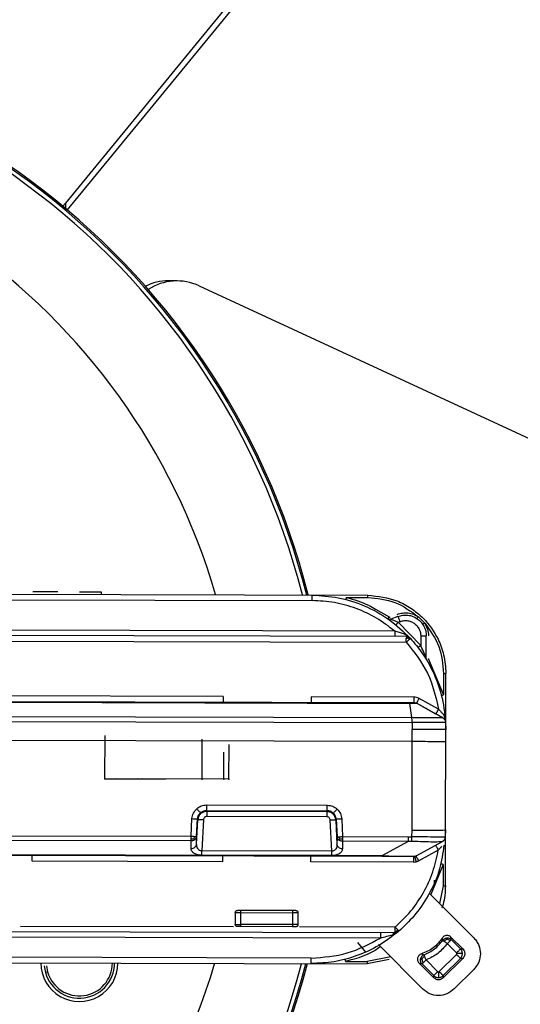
# Model space of a CAD drawing. Header units: millimetres. Extents: x -186 to 172, y -329 to -95.
# Tile 4 of 8: x -47 to -2, y -232 to -144. Entities that reach past the tile are written whole.
import ezdxf

# ---------------------------------------------------------------- set-up
doc = ezdxf.new("R2010")
doc.units = ezdxf.units.MM
doc.header["$PDSIZE"] = -1

msp = doc.modelspace()

# ---------------------------------------------------------------- linework, layer by layer
at = {"color": 7, "linetype": 'Continuous', "lineweight": 25}
for p, q in [((-15.606, -127.357), (-42.71, -160.386)), ((-15.608, -128.135), (-42.558, -160.976)), ((-42.943, -160.654), (-42.71, -160.386)), ((-42.71, -160.386), (-42.711, -160.848)), ((-32.697, -167.344), (-33.474, -167.342)), ((-30.731, -167.789), (1.936, -182.897)), ((-85.321, -195.327), (-15.615, -195.499)), ((-43.384, -195.19), (-45.631, -195.184)), ((-39.485, -195.45), (-39.484, -195.2)), ((-17.544, -195.69), (-15.616, -195.695)), ((-85.322, -195.822), (-20.617, -195.982)), ((-14.936, -196.754), (-13.724, -197.443)), ((-12.926, -197.394), (-13.56, -197.637)), ((-11.098, -197.428), (-10.531, -197.999)), ((-12.909, -197.923), (-12.747, -197.861)), ((-10.888, -199.997), (-12.909, -197.923)), ((-12.174, -199.207), (-97.159, -198.997)), ((-13.209, -198.709), (-95.627, -198.506)), ((-10.886, -199.143), (-10.888, -199.997)), ((-10.391, -201.168), (-10.386, -199.144)), ((-97.16, -199.493), (-12.175, -199.703)), ((-10.177, -201.224), (-8.837, -204.42)), ((-8.833, -202.512), (-8.837, -204.42)), ((-8.68, -221.516), (-8.633, -202.516)), ((-28.578, -204.571), (-92.811, -204.412)), ((-97.154, -204.897), (-11.908, -205.108)), ((-11.509, -204.613), (-20.698, -204.59)), ((-11.89, -205.179), (-11.709, -206.462)), ((-8.918, -206.469), (-11.269, -205.171)), ((-9.525, -206.134), (-11.269, -205.171)), ((-11.269, -205.171), (-11.269, -205.171)), ((-9.284, -205.7), (-11.028, -204.737)), ((-85.348, -206.281), (-11.709, -206.462)), ((-85.349, -206.71), (-11.665, -206.892)), ((-11.665, -206.892), (-11.645, -207.508)), ((-8.918, -206.469), (-8.918, -206.469)), ((-8.66, -206.881), (-8.645, -207.516)), ((-11.667, -216.535), (-11.645, -207.508)), ((-11.647, -208.608), (-85.353, -208.426)), ((-30.074, -214.768), (-19.253, -214.795)), ((-30.044, -214.855), (-30.074, -214.768)), ((-30.072, -214.274), (-19.252, -214.301)), ((-19.284, -214.882), (-30.044, -214.855)), ((-19.284, -214.882), (-19.253, -214.795)), ((-31.456, -217.079), (-31.37, -215.505)), ((-30.957, -217.102), (-30.872, -215.528)), ((-30.955, -217.776), (-30.843, -215.612)), ((-30.843, -215.612), (-30.872, -215.528)), ((-30.344, -215.596), (-30.489, -218.402)), ((-19.285, -215.336), (-30.045, -215.31)), ((-18.855, -218.431), (-18.987, -215.624)), ((-18.459, -215.559), (-18.488, -215.642)), ((-18.488, -215.642), (-18.387, -217.807)), ((-18.459, -215.559), (-18.381, -217.133)), ((-17.96, -215.538), (-17.882, -217.112)), ((-11.688, -217.121), (-11.667, -216.535)), ((-8.667, -216.516), (-8.686, -217.149)), ((-31.457, -217.504), (-85.375, -217.37)), ((-85.374, -216.946), (-31.456, -217.079)), ((-31.455, -218.178), (-31.457, -217.504)), ((-30.955, -217.776), (-30.957, -217.102)), ((-18.381, -217.133), (-18.387, -217.807)), ((-17.883, -217.537), (-17.889, -218.212)), ((-12.024, -217.552), (-17.883, -217.537)), ((-17.882, -217.112), (-12.023, -217.127)), ((-12.024, -217.552), (-14.37, -218.831)), ((-11.673, -217.553), (-12.024, -217.552)), ((-12.023, -217.127), (-11.688, -217.121)), ((-11.303, -218.848), (-8.945, -217.562)), ((-8.945, -217.562), (-8.951, -217.563)), ((-8.686, -217.149), (-8.686, -217.15)), ((-14.37, -218.831), (-85.378, -218.656)), ((-18.855, -218.431), (-30.489, -218.402)), ((-9.315, -218.328), (-11.064, -219.282)), ((-14.37, -218.902), (-97.188, -218.697)), ((-28.615, -219.362), (-45.675, -219.32)), ((-18.856, -218.817), (-30.49, -218.788)), ((-11.545, -219.404), (-20.735, -219.382)), ((-11.545, -219.404), (-11.298, -219.374)), ((-11.298, -219.374), (-11.064, -219.282)), ((-8.875, -219.61), (-9.988, -222.305)), ((-8.875, -219.61), (-8.88, -221.519)), ((-9.678, -221.022), (-9.68, -221.531)), ((-10.124, -222.168), (-6.128, -226.184)), ((-8.88, -221.519), (-9.198, -223.099)), ((-27.499, -223.919), (-27.502, -224.974)), ((-27.002, -224.975), (-26.999, -223.921)), ((-22.373, -223.732), (-26.999, -223.721)), ((-26.999, -223.921), (-22.373, -223.932)), ((-22.373, -223.932), (-22.376, -224.986)), ((-21.876, -224.988), (-21.873, -223.933)), ((-95.848, -225.501), (-13.169, -225.705)), ((-46.729, -225.126), (-27.649, -225.173)), ((-22.376, -224.986), (-27.002, -224.975)), ((-22.376, -225.186), (-27.002, -225.175)), ((-13.168, -225.209), (-21.729, -225.188)), ((-13.169, -225.56), (-13.022, -225.604)), ((-12.995, -225.674), (-13.169, -225.705)), ((-13.022, -225.604), (-12.938, -225.475)), ((-12.842, -225.584), (-12.995, -225.674)), ((-14.5, -226.197), (-93.939, -226.001)), ((-15.792, -227.451), (-16.508, -226.594)), ((-8.919, -226.402), (-8.953, -226.195)), ((-7.12, -227.171), (-8.177, -226.11)), ((-8.154, -226.336), (-8.177, -226.11)), ((-8.154, -226.336), (-7.324, -227.171)), ((-10.718, -230.751), (-14.678, -226.771)), ((-7.678, -227.523), (-8.509, -226.688)), ((-7.324, -227.171), (-7.12, -227.171)), ((-85.402, -228.326), (-15.697, -228.498)), ((-20.696, -227.99), (-85.401, -227.831)), ((-17.625, -228.297), (-15.696, -228.302)), ((-13.706, -228.119), (-15.697, -228.498)), ((-13.57, -227.884), (-15.696, -228.302)), ((-10.823, -227.622), (-10.586, -227.693)), ((-10.412, -228.162), (-9.371, -229.208)), ((-9.229, -229.208), (-7.678, -227.665)), ((-7.326, -228.019), (-8.877, -229.562)), ((-8.877, -229.766), (-7.122, -228.02)), ((-7.122, -228.02), (-7.326, -228.019)), ((-44.296, -229.225), (-44.489, -229.278)), ((-44.394, -228.672), (-44.296, -229.225)), ((-11.03, -228.452), (-9.725, -229.764)), ((-11.03, -228.452), (-10.766, -228.514)), ((-9.725, -229.56), (-10.766, -228.514)), ((-6.135, -229.012), (-7.89, -230.758)), ((-9.725, -229.764), (-9.725, -229.56)), ((-8.877, -229.562), (-8.877, -229.766))]:
    msp.add_line(p, q, dxfattribs=at)
at = {"color": 7, "linetype": 'Continuous'}
for p, q in [((-39.171, -211.94), (-39.161, -208.073)), ((-30.463, -211.962), (-30.454, -208.389)), ((-28.063, -211.968), (-28.055, -208.871)), ((-28.513, -211.967), (-28.507, -209.547)), ((-39.171, -211.94), (-33.701, -211.954)), ((-30.463, -211.962), (-38.198, -211.943)), ((-28.513, -211.967), (-36.248, -211.948)), ((-28.063, -211.968), (-35.798, -211.949))]:
    msp.add_line(p, q, dxfattribs=at)
at = {"color": 7, "linetype": 'Continuous', "lineweight": 25, "flags": 128}
msp.add_lwpolyline([(-85.345, -204.998), (-48.623, -205.088), (-11.89, -205.179)], dxfattribs=at)
at = {"color": 7, "linetype": 'Continuous', "lineweight": 25}
for centre, radius, start, end in [((-85.413, -211.826), 66.5, 14.25186, 171.16451), ((-85.413, -211.826), 66.367, 14.25662, 171.19244), ((-85.413, -211.826), 65.997, 14.36356, 171.14349), ((-85.413, -211.826), 58.5, 16.2625, 170.01611), ((-33.454, -172.1), 4.758, 90.24462, 116.1231), ((-32.715, -172.06), 4.709, 65.08466, 123.1987), ((-85.413, -211.826), 66.5, 188.50731, 345.49099), ((-85.413, -211.826), 66.367, 188.52475, 345.43605), ((-85.413, -211.826), 65.997, 188.5737, 345.36727), ((-85.413, -211.826), 58.5, 189.70109, 343.42552), ((-41.454, -228.435), 3.45, 179.8586, 359.8586), ((-41.454, -228.435), 3.15, 184.34244, 359.8586), ((-41.454, -228.435), 2.95, 195.52929, 0.09044)]:
    msp.add_arc(centre, radius, start, end, dxfattribs=at)
for points, knots in [([(-41.456, -195.195), (-41.375, -195.195), (-41.2, -195.195), (-40.78, -195.196), (-40.357, -195.197), (-40.007, -195.198), (-39.771, -195.199), (-39.592, -195.199), (-39.492, -195.2), (-39.492, -195.2), (-39.492, -195.2)], [0, 0, 0, 0, 0.142355, 0.307134, 0.512406, 0.620572, 0.721269, 0.82196, 0.920534, 1, 1, 1, 1]), ([(-20.615, -195.486), (-19.828, -195.533), (-18.227, -195.628), (-15.891, -196.387), (-13.66, -197.587), (-12.431, -198.769), (-11.807, -199.369)], [0, 0, 0, 0, 0.238613, 0.484819, 0.738615, 1, 1, 1, 1]), ([(-17.544, -195.69), (-17.551, -195.714), (-17.56, -195.751), (-17.572, -195.796), (-17.58, -195.826), (-17.587, -195.85), (-17.593, -195.874), (-17.594, -195.878), (-17.595, -195.88)], [0, 0, 0, 0, 0.239689, 0.36851, 0.5, 0.631491, 0.760311, 1, 1, 1, 1]), ([(-17.544, -195.69), (-16.862, -195.886), (-15.95, -196.148), (-15.14, -196.632), (-14.936, -196.754)], [0, 0, 0, 0, 0.748097, 1, 1, 1, 1]), ([(-15.616, -195.695), (-14.783, -195.776), (-13.118, -195.938), (-11.771, -196.931), (-11.098, -197.428)], [0, 0, 0, 0, 0.500077, 1, 1, 1, 1]), ([(-15.615, -195.499), (-14.723, -195.597), (-13.364, -195.746), (-11.74, -196.628), (-10.409, -197.708), (-9.39, -199.156), (-8.743, -200.884), (-8.671, -201.948), (-8.633, -202.516)], [0, 0, 0, 0, 0.242518, 0.369466, 0.499837, 0.709699, 0.844899, 1, 1, 1, 1]), ([(-13.209, -198.709), (-13.743, -198.301), (-14.812, -197.483), (-16.654, -196.642), (-18.602, -196.088), (-19.945, -196.017), (-20.617, -195.982)], [0, 0, 0, 0, 0.250029, 0.50008, 0.75002, 1, 1, 1, 1]), ([(-13.724, -197.443), (-13.738, -197.463), (-13.76, -197.495), (-13.786, -197.532), (-13.804, -197.558), (-13.819, -197.579), (-13.833, -197.599), (-13.836, -197.602), (-13.837, -197.604)], [0, 0, 0, 0, 0.239656, 0.368487, 0.499998, 0.631509, 0.760343, 1, 1, 1, 1]), ([(-13.724, -197.443), (-13.717, -197.447), (-13.703, -197.455), (-13.679, -197.46), (-13.655, -197.461), (-13.639, -197.456), (-13.631, -197.454)], [0, 0, 0, 0, 0.246181, 0.499918, 0.751055, 1, 1, 1, 1]), ([(-12.997, -197.211), (-12.837, -197.162), (-12.519, -197.065), (-12.019, -197.07), (-11.53, -197.178), (-11.243, -197.344), (-11.098, -197.428)], [0, 0, 0, 0, 0.252452, 0.49999, 0.748484, 1, 1, 1, 1]), ([(-11.21, -197.59), (-11.208, -197.588), (-11.206, -197.585), (-11.192, -197.565), (-11.177, -197.544), (-11.159, -197.518), (-11.133, -197.48), (-11.112, -197.448), (-11.098, -197.428)], [0, 0, 0, 0, 0.2396672, 0.3684987, 0.5000058, 0.6315114, 0.7603391, 1, 1, 1, 1]), ([(-13.56, -197.637), (-13.556, -197.638), (-13.55, -197.641), (-13.499, -197.661), (-13.427, -197.69), (-13.321, -197.734), (-13.147, -197.808), (-13, -197.88), (-12.909, -197.923)], [0, 0, 0, 0, 0.114405, 0.23775, 0.3529, 0.486093, 0.686044, 1, 1, 1, 1]), ([(-12.909, -197.923), (-12.933, -197.953), (-12.97, -197.998), (-13.014, -198.052), (-13.044, -198.089), (-13.068, -198.119), (-13.092, -198.148), (-13.096, -198.153), (-13.098, -198.156)], [0, 0, 0, 0, 0.2394568, 0.3683607, 0.5, 0.6316393, 0.7605432, 1, 1, 1, 1]), ([(-12.747, -197.861), (-12.647, -197.83), (-12.449, -197.768), (-12.12, -197.764), (-11.786, -197.835), (-11.471, -198), (-11.204, -198.236), (-11.019, -198.523), (-10.905, -198.832), (-10.892, -199.039), (-10.886, -199.143)], [0, 0, 0, 0, 0.1171828, 0.2344636, 0.3671285, 0.4999971, 0.6326623, 0.7655312, 0.8827167, 1, 1, 1, 1]), ([(-10.531, -197.999), (-10.552, -198.013), (-10.584, -198.034), (-10.623, -198.059), (-10.65, -198.076), (-10.671, -198.09), (-10.692, -198.103), (-10.696, -198.105), (-10.698, -198.106)], [0, 0, 0, 0, 0.239591, 0.368447, 0.500001, 0.631555, 0.76041, 1, 1, 1, 1]), ([(-10.531, -197.999), (-10.431, -198.178), (-10.231, -198.535), (-10.201, -198.944), (-10.186, -199.148)], [0, 0, 0, 0, 0.4999948, 1, 1, 1, 1]), ([(-10.531, -197.999), (-10.042, -198.673), (-9.062, -200.022), (-8.909, -201.682), (-8.833, -202.512)], [0, 0, 0, 0, 0.499922, 1, 1, 1, 1]), ([(-12.415, -198.961), (-12.541, -198.92), (-12.799, -198.838), (-13.071, -198.753), (-13.209, -198.709)], [0, 0, 0, 0, 0.489908, 1, 1, 1, 1]), ([(-11.807, -199.369), (-11.894, -199.282), (-12.069, -199.109), (-12.299, -199.01), (-12.415, -198.961)], [0, 0, 0, 0, 0.49927, 1, 1, 1, 1]), ([(-11.974, -199.25), (-11.975, -199.252), (-11.979, -199.258), (-11.997, -199.298), (-12.006, -199.318)], [0, 0, 0, 0, 0.499442, 1, 1, 1, 1]), ([(-12.175, -199.352), (-12.145, -199.343), (-12.086, -199.325), (-12.033, -199.32), (-12.006, -199.318)], [0, 0, 0, 0, 0.501435, 1, 1, 1, 1]), ([(-11.916, -199.465), (-11.935, -199.483), (-11.972, -199.517), (-12.039, -199.577), (-12.107, -199.64), (-12.153, -199.682), (-12.175, -199.703)], [0, 0, 0, 0, 0.262612, 0.519814, 0.766834, 1, 1, 1, 1]), ([(-12.175, -199.703), (-11.471, -200.596), (-10.064, -202.381), (-9.544, -204.594), (-9.284, -205.7)], [0, 0, 0, 0, 0.500356, 1, 1, 1, 1]), ([(-12.006, -199.318), (-11.99, -199.338), (-11.956, -199.38), (-11.93, -199.437), (-11.916, -199.465)], [0, 0, 0, 0, 0.484966, 1, 1, 1, 1]), ([(-11.916, -199.465), (-11.899, -199.45), (-11.866, -199.42), (-11.832, -199.39), (-11.811, -199.372), (-11.808, -199.37), (-11.807, -199.369)], [0, 0, 0, 0, 0.262617, 0.51982, 0.766839, 1, 1, 1, 1]), ([(-11.807, -199.369), (-11.452, -199.788), (-10.679, -200.7), (-9.723, -202.39), (-8.926, -204.478), (-8.752, -206.049), (-8.66, -206.881)], [0, 0, 0, 0, 0.198388, 0.431207, 0.698423, 1, 1, 1, 1]), ([(-10.888, -199.997), (-10.918, -200.02), (-10.964, -200.055), (-11.02, -200.097), (-11.058, -200.127), (-11.088, -200.15), (-11.118, -200.173), (-11.123, -200.177), (-11.126, -200.179)], [0, 0, 0, 0, 0.239457, 0.368361, 0.5, 0.631639, 0.760543, 1, 1, 1, 1]), ([(-10.391, -201.168), (-10.392, -201.166), (-10.394, -201.161), (-10.415, -201.104), (-10.476, -200.945), (-10.617, -200.592), (-10.763, -200.262), (-10.869, -200.037), (-10.884, -200.006), (-10.888, -199.997), (-10.888, -199.997)], [0, 0, 0, 0, 0.045333, 0.09675, 0.230161, 0.482476, 0.929981, 0.979978, 0.997805, 1, 1, 1, 1]), ([(-10.191, -201.172), (-10.191, -201.181), (-10.189, -201.2), (-10.181, -201.216), (-10.177, -201.224)], [0, 0, 0, 0, 0.500004, 1, 1, 1, 1]), ([(-9.031, -204.467), (-9.028, -204.467), (-9.024, -204.467), (-9, -204.461), (-8.975, -204.455), (-8.944, -204.448), (-8.899, -204.436), (-8.862, -204.427), (-8.837, -204.42)], [0, 0, 0, 0, 0.239518, 0.3684, 0.5, 0.6316, 0.760482, 1, 1, 1, 1]), ([(-11.908, -205.108), (-11.906, -205.111), (-11.901, -205.117), (-11.894, -205.158), (-11.89, -205.179)], [0, 0, 0, 0, 0.49991, 1, 1, 1, 1]), ([(-11.908, -205.108), (-11.857, -205.108), (-11.756, -205.108), (-11.647, -205.108), (-11.578, -205.109), (-11.54, -205.109), (-11.514, -205.109), (-11.511, -205.109), (-11.51, -205.109)], [0, 0, 0, 0, 0.262401, 0.51431, 0.636976, 0.759486, 0.879885, 1, 1, 1, 1]), ([(-11.89, -205.179), (-11.815, -205.178), (-11.662, -205.175), (-11.458, -205.173), (-11.334, -205.172), (-11.278, -205.171), (-11.272, -205.171), (-11.269, -205.171)], [0, 0, 0, 0, 0.239766, 0.485032, 0.738538, 0.868845, 1, 1, 1, 1]), ([(-11.51, -205.109), (-11.468, -205.111), (-11.384, -205.117), (-11.307, -205.153), (-11.269, -205.171)], [0, 0, 0, 0, 0.5, 1, 1, 1, 1]), ([(-11.028, -204.737), (-11.104, -204.701), (-11.256, -204.629), (-11.425, -204.618), (-11.509, -204.613)], [0, 0, 0, 0, 0.500113, 1, 1, 1, 1]), ([(-11.028, -204.737), (-11.058, -204.792), (-11.105, -204.876), (-11.161, -204.977), (-11.199, -205.047), (-11.23, -205.103), (-11.261, -205.157), (-11.266, -205.165), (-11.269, -205.171)], [0, 0, 0, 0, 0.2395623, 0.3684284, 0.5, 0.6315717, 0.7604377, 1, 1, 1, 1]), ([(-9.525, -206.134), (-9.522, -206.128), (-9.517, -206.119), (-9.486, -206.065), (-9.455, -206.009), (-9.417, -205.94), (-9.361, -205.839), (-9.314, -205.755), (-9.284, -205.7)], [0, 0, 0, 0, 0.23957, 0.368441, 0.500015, 0.631584, 0.760446, 1, 1, 1, 1]), ([(-8.918, -206.469), (-9.016, -206.415), (-9.209, -206.308), (-9.421, -206.191), (-9.525, -206.134)], [0, 0, 0, 0, 0.506246, 1, 1, 1, 1]), ([(-9.284, -205.7), (-9.227, -205.764), (-9.114, -205.89), (-9.006, -206.009), (-8.952, -206.068)], [0, 0, 0, 0, 0.506385, 1, 1, 1, 1]), ([(-8.952, -206.068), (-8.907, -206.128), (-8.817, -206.248), (-8.727, -206.459), (-8.706, -206.609), (-8.696, -206.688)], [0, 0, 0, 0, 0.3241145, 0.6477843, 1, 1, 1, 1]), ([(-11.709, -206.462), (-11.707, -206.487), (-11.705, -206.537), (-11.687, -206.642), (-11.669, -206.763), (-11.666, -206.849), (-11.665, -206.892)], [0, 0, 0, 0, 0.245391, 0.499958, 0.754562, 1, 1, 1, 1]), ([(-8.918, -206.469), (-8.96, -206.469), (-9.043, -206.469), (-9.68, -206.469), (-10.441, -206.469), (-11.144, -206.466), (-11.517, -206.464), (-11.709, -206.462)], [0, 0, 0, 0, 0.247663, 0.495355, 0.74313, 0.867654, 1, 1, 1, 1]), ([(-8.66, -206.881), (-8.706, -206.881), (-8.797, -206.882), (-9.498, -206.885), (-10.492, -206.89), (-11.276, -206.891), (-11.665, -206.892)], [0, 0, 0, 0, 0.250992, 0.501924, 0.752788, 1, 1, 1, 1]), ([(-8.918, -206.469), (-8.883, -206.491), (-8.812, -206.538), (-8.731, -206.639), (-8.676, -206.755), (-8.665, -206.84), (-8.66, -206.881)], [0, 0, 0, 0, 0.245923, 0.5, 0.754077, 1, 1, 1, 1]), ([(-31.37, -215.505), (-31.344, -215.337), (-31.292, -214.999), (-31.065, -214.744), (-30.951, -214.616)], [0, 0, 0, 0, 0.499473, 1, 1, 1, 1]), ([(-30.951, -214.616), (-30.821, -214.517), (-30.56, -214.321), (-30.235, -214.29), (-30.072, -214.274)], [0, 0, 0, 0, 0.4998194, 1, 1, 1, 1]), ([(-30.951, -214.616), (-30.911, -214.659), (-30.828, -214.75), (-30.718, -214.868), (-30.639, -214.954), (-30.622, -214.97), (-30.614, -214.978)], [0, 0, 0, 0, 0.241248, 0.5, 0.758752, 1, 1, 1, 1]), ([(-30.872, -215.528), (-30.865, -215.471), (-30.852, -215.361), (-30.778, -215.164), (-30.678, -215.051), (-30.614, -214.978)], [0, 0, 0, 0, 0.277804, 0.537328, 1, 1, 1, 1]), ([(-30.044, -214.855), (-30.144, -214.866), (-30.346, -214.888), (-30.6, -215.056), (-30.748, -215.256), (-30.823, -215.445), (-30.836, -215.555), (-30.843, -215.612)], [0, 0, 0, 0, 0.246817, 0.500484, 0.726699, 0.85757, 1, 1, 1, 1]), ([(-30.614, -214.978), (-30.534, -214.917), (-30.374, -214.796), (-30.173, -214.777), (-30.074, -214.768)], [0, 0, 0, 0, 0.502226, 1, 1, 1, 1]), ([(-18.488, -215.642), (-18.495, -215.585), (-18.507, -215.475), (-18.581, -215.286), (-18.729, -215.085), (-18.981, -214.916), (-19.184, -214.893), (-19.284, -214.882)], [0, 0, 0, 0, 0.142427, 0.273297, 0.499516, 0.753165, 1, 1, 1, 1]), ([(-18.713, -215.008), (-18.794, -214.946), (-18.953, -214.824), (-19.154, -214.805), (-19.253, -214.795)], [0, 0, 0, 0, 0.502527, 1, 1, 1, 1]), ([(-19.252, -214.301), (-19.089, -214.317), (-18.764, -214.35), (-18.505, -214.548), (-18.375, -214.647)], [0, 0, 0, 0, 0.500206, 1, 1, 1, 1]), ([(-18.713, -215.008), (-18.706, -215), (-18.689, -214.983), (-18.609, -214.898), (-18.499, -214.781), (-18.415, -214.69), (-18.375, -214.647)], [0, 0, 0, 0, 0.241248, 0.5, 0.758752, 1, 1, 1, 1]), ([(-18.459, -215.559), (-18.465, -215.502), (-18.478, -215.391), (-18.551, -215.194), (-18.65, -215.081), (-18.713, -215.008)], [0, 0, 0, 0, 0.278007, 0.537598, 1, 1, 1, 1]), ([(-18.375, -214.647), (-18.262, -214.775), (-18.036, -215.032), (-17.985, -215.369), (-17.96, -215.538)], [0, 0, 0, 0, 0.500526, 1, 1, 1, 1]), ([(-30.045, -215.31), (-30.083, -215.313), (-30.159, -215.321), (-30.256, -215.388), (-30.325, -215.482), (-30.338, -215.558), (-30.344, -215.596)], [0, 0, 0, 0, 0.247907, 0.4994045, 0.7493545, 1, 1, 1, 1]), ([(-18.987, -215.624), (-18.993, -215.586), (-19.004, -215.51), (-19.074, -215.416), (-19.17, -215.349), (-19.246, -215.341), (-19.285, -215.336)], [0, 0, 0, 0, 0.2497317, 0.5010561, 0.7486834, 1, 1, 1, 1]), ([(-31.457, -217.323), (-31.41, -217.323), (-31.319, -217.322), (-31.238, -217.302), (-31.198, -217.292)], [0, 0, 0, 0, 0.510837, 1, 1, 1, 1]), ([(-31.198, -217.292), (-31.18, -217.263), (-31.141, -217.201), (-31.12, -217.132), (-31.11, -217.096)], [0, 0, 0, 0, 0.4847408, 1, 1, 1, 1]), ([(-31.115, -217.387), (-31.125, -217.374), (-31.143, -217.349), (-31.18, -217.311), (-31.198, -217.292)], [0, 0, 0, 0, 0.514816, 1, 1, 1, 1]), ([(-30.489, -218.402), (-30.527, -218.4), (-30.607, -218.397), (-30.709, -218.347), (-30.794, -218.276), (-30.88, -218.159), (-30.946, -217.989), (-30.952, -217.848), (-30.955, -217.776)], [0, 0, 0, 0, 0.108966, 0.227181, 0.340126, 0.47277, 0.732796, 1, 1, 1, 1]), ([(-18.229, -217.128), (-18.218, -217.164), (-18.198, -217.233), (-18.159, -217.295), (-18.141, -217.325)], [0, 0, 0, 0, 0.515259, 1, 1, 1, 1]), ([(-18.141, -217.325), (-18.159, -217.343), (-18.196, -217.381), (-18.215, -217.406), (-18.225, -217.419)], [0, 0, 0, 0, 0.485184, 1, 1, 1, 1]), ([(-17.882, -217.356), (-17.929, -217.356), (-18.021, -217.354), (-18.101, -217.334), (-18.141, -217.325)], [0, 0, 0, 0, 0.510837, 1, 1, 1, 1]), ([(-8.686, -217.149), (-8.731, -217.151), (-8.822, -217.156), (-9.516, -217.173), (-10.505, -217.13), (-11.292, -217.124), (-11.688, -217.121)], [0, 0, 0, 0, 0.250786, 0.499519, 0.748509, 1, 1, 1, 1]), ([(-11.673, -217.553), (-11.674, -217.53), (-11.675, -217.481), (-11.679, -217.375), (-11.683, -217.252), (-11.686, -217.164), (-11.688, -217.121)], [0, 0, 0, 0, 0.245606, 0.5, 0.754394, 1, 1, 1, 1]), ([(-8.951, -217.563), (-9.005, -217.572), (-9.112, -217.589), (-9.747, -217.614), (-10.623, -217.571), (-11.324, -217.559), (-11.673, -217.553)], [0, 0, 0, 0, 0.249109, 0.500458, 0.751531, 1, 1, 1, 1]), ([(-8.951, -217.563), (-8.915, -217.541), (-8.842, -217.495), (-8.76, -217.394), (-8.702, -217.276), (-8.691, -217.191), (-8.686, -217.149)], [0, 0, 0, 0, 0.245819, 0.5, 0.754181, 1, 1, 1, 1]), ([(-30.49, -218.788), (-30.566, -218.785), (-30.72, -218.778), (-30.926, -218.728), (-31.101, -218.657), (-31.278, -218.546), (-31.424, -218.383), (-31.445, -218.246), (-31.455, -218.178)], [0, 0, 0, 0, 0.134704, 0.272281, 0.396354, 0.526418, 0.766259, 1, 1, 1, 1]), ([(-17.889, -218.212), (-17.899, -218.279), (-17.92, -218.416), (-18.067, -218.577), (-18.243, -218.688), (-18.418, -218.758), (-18.625, -218.808), (-18.78, -218.814), (-18.856, -218.817)], [0, 0, 0, 0, 0.233263, 0.472539, 0.601993, 0.726693, 0.864497, 1, 1, 1, 1]), ([(-18.387, -217.807), (-18.39, -217.879), (-18.396, -218.019), (-18.463, -218.189), (-18.55, -218.305), (-18.634, -218.376), (-18.737, -218.426), (-18.817, -218.429), (-18.855, -218.431)], [0, 0, 0, 0, 0.26667, 0.526161, 0.658858, 0.771925, 0.890625, 1, 1, 1, 1]), ([(-13.168, -225.209), (-12.681, -224.746), (-11.708, -223.82), (-10.589, -222.134), (-9.737, -220.3), (-9.456, -218.985), (-9.315, -218.328)], [0, 0, 0, 0, 0.250008, 0.499925, 0.749957, 1, 1, 1, 1]), ([(-8.815, -217.874), (-8.91, -218.596), (-9.119, -220.173), (-10.105, -222.32), (-11.367, -224.192), (-12.377, -225.145), (-12.842, -225.584)], [0, 0, 0, 0, 0.24413, 0.533458, 0.785431, 1, 1, 1, 1]), ([(-9.315, -218.328), (-9.258, -218.265), (-9.145, -218.14), (-9.036, -218.021), (-8.982, -217.962)], [0, 0, 0, 0, 0.506366, 1, 1, 1, 1]), ([(-14.37, -218.831), (-13.945, -218.841), (-13.157, -218.86), (-12.285, -218.871), (-11.802, -218.872), (-11.419, -218.867), (-11.35, -218.855), (-11.303, -218.848)], [0, 0, 0, 0, 0.2692277, 0.4988786, 0.6147691, 0.7341958, 1, 1, 1, 1]), ([(-11.544, -218.909), (-11.569, -218.909), (-11.608, -218.908), (-11.934, -218.908), (-12.29, -218.907), (-12.744, -218.906), (-13.435, -218.904), (-13.998, -218.903), (-14.37, -218.902)], [0, 0, 0, 0, 0.250328, 0.376731, 0.498928, 0.619294, 0.748282, 1, 1, 1, 1]), ([(-11.42, -218.893), (-11.418, -218.9), (-11.416, -218.91), (-11.4, -218.969), (-11.385, -219.031), (-11.365, -219.108), (-11.337, -219.22), (-11.313, -219.313), (-11.298, -219.374)], [0, 0, 0, 0, 0.239572, 0.368441, 0.500013, 0.631583, 0.760447, 1, 1, 1, 1]), ([(-8.875, -219.61), (-8.899, -219.604), (-8.937, -219.594), (-8.981, -219.582), (-9.012, -219.575), (-9.037, -219.569), (-9.061, -219.563), (-9.066, -219.563), (-9.068, -219.562)], [0, 0, 0, 0, 0.239518, 0.3684, 0.5, 0.6316, 0.760482, 1, 1, 1, 1]), ([(-8.68, -221.516), (-8.697, -222.091), (-8.719, -222.777), (-8.964, -223.408), (-9.004, -223.511)], [0, 0, 0, 0, 0.837735, 1, 1, 1, 1]), ([(-26.999, -223.721), (-27.038, -223.72), (-27.117, -223.72), (-27.2, -223.72), (-27.251, -223.72), (-27.288, -223.72), (-27.295, -223.72), (-27.299, -223.72)], [0, 0, 0, 0, 0.249018, 0.499645, 0.628514, 0.760387, 1, 1, 1, 1]), ([(-22.073, -223.733), (-22.077, -223.733), (-22.085, -223.733), (-22.145, -223.733), (-22.206, -223.732), (-22.276, -223.732), (-22.335, -223.732), (-22.373, -223.732)], [0, 0, 0, 0, 0.2490182, 0.4996445, 0.6285137, 0.7603868, 1, 1, 1, 1]), ([(-27.002, -225.175), (-27.041, -225.175), (-27.12, -225.175), (-27.204, -225.174), (-27.254, -225.174), (-27.292, -225.174), (-27.298, -225.174), (-27.302, -225.174)], [0, 0, 0, 0, 0.248289, 0.4995892, 0.6270295, 0.7603564, 1, 1, 1, 1]), ([(-22.076, -225.187), (-22.08, -225.187), (-22.089, -225.187), (-22.148, -225.187), (-22.21, -225.187), (-22.28, -225.187), (-22.338, -225.186), (-22.376, -225.186)], [0, 0, 0, 0, 0.248289, 0.499589, 0.627029, 0.760356, 1, 1, 1, 1]), ([(-12.842, -225.584), (-13.426, -226.035), (-14.582, -226.927), (-16.564, -227.822), (-18.613, -228.388), (-20.008, -228.454), (-20.697, -228.486)], [0, 0, 0, 0, 0.258344, 0.511125, 0.758344, 1, 1, 1, 1]), ([(-13.406, -225.897), (-13.303, -225.86), (-13.097, -225.785), (-12.927, -225.651), (-12.842, -225.584)], [0, 0, 0, 0, 0.500647, 1, 1, 1, 1]), ([(-13.169, -225.705), (-13.192, -225.707), (-13.237, -225.712), (-13.302, -225.752), (-13.36, -225.812), (-13.391, -225.869), (-13.406, -225.897)], [0, 0, 0, 0, 0.246736, 0.5, 0.753264, 1, 1, 1, 1]), ([(-12.938, -225.475), (-12.955, -225.456), (-12.988, -225.417), (-13.047, -225.35), (-13.108, -225.28), (-13.148, -225.232), (-13.168, -225.209)], [0, 0, 0, 0, 0.262604, 0.519801, 0.766823, 1, 1, 1, 1]), ([(-12.995, -225.674), (-12.996, -225.671), (-12.999, -225.665), (-13.015, -225.625), (-13.022, -225.604)], [0, 0, 0, 0, 0.4994467, 1, 1, 1, 1]), ([(-12.842, -225.584), (-12.843, -225.583), (-12.846, -225.58), (-12.864, -225.56), (-12.894, -225.526), (-12.923, -225.492), (-12.938, -225.475)], [0, 0, 0, 0, 0.233176, 0.480197, 0.737395, 1, 1, 1, 1]), ([(-20.696, -227.99), (-19.599, -227.913), (-17.405, -227.759), (-15.469, -226.718), (-14.5, -226.197)], [0, 0, 0, 0, 0.499985, 1, 1, 1, 1]), ([(-14.5, -226.197), (-14.309, -226.146), (-13.935, -226.046), (-13.579, -225.946), (-13.406, -225.897)], [0, 0, 0, 0, 0.511753, 1, 1, 1, 1]), ([(-8.177, -226.11), (-8.206, -226.083), (-8.266, -226.031), (-8.373, -225.984), (-8.48, -225.961), (-8.585, -225.962), (-8.689, -225.984), (-8.789, -226.03), (-8.882, -226.098), (-8.93, -226.162), (-8.953, -226.195)], [0, 0, 0, 0, 0.132966, 0.266242, 0.382818, 0.499991, 0.616541, 0.733715, 0.86671, 1, 1, 1, 1]), ([(-8.919, -226.402), (-8.898, -226.376), (-8.855, -226.322), (-8.769, -226.257), (-8.666, -226.208), (-8.59, -226.197), (-8.552, -226.191)], [0, 0, 0, 0, 0.228972, 0.475064, 0.734051, 1, 1, 1, 1]), ([(-8.919, -226.402), (-8.917, -226.404), (-8.913, -226.406), (-8.888, -226.424), (-8.85, -226.45), (-8.814, -226.475), (-8.796, -226.488)], [0, 0, 0, 0, 0.25, 0.5, 0.75, 1, 1, 1, 1]), ([(-8.796, -226.488), (-8.76, -226.447), (-8.686, -226.364), (-8.591, -226.319), (-8.543, -226.296)], [0, 0, 0, 0, 0.492075, 1, 1, 1, 1]), ([(-8.796, -226.488), (-8.776, -226.502), (-8.736, -226.53), (-8.665, -226.579), (-8.588, -226.633), (-8.535, -226.67), (-8.509, -226.688)], [0, 0, 0, 0, 0.25, 0.5, 0.7500002, 1, 1, 1, 1]), ([(-8.552, -226.191), (-8.513, -226.19), (-8.436, -226.188), (-8.327, -226.219), (-8.231, -226.267), (-8.179, -226.314), (-8.154, -226.336)], [0, 0, 0, 0, 0.265956, 0.524944, 0.771033, 1, 1, 1, 1]), ([(-8.543, -226.296), (-8.546, -226.266), (-8.551, -226.206), (-8.552, -226.196), (-8.552, -226.191)], [0, 0, 0, 0, 0.492412, 1, 1, 1, 1]), ([(-8.26, -226.441), (-8.303, -226.407), (-8.39, -226.338), (-8.491, -226.31), (-8.543, -226.296)], [0, 0, 0, 0, 0.492071, 1, 1, 1, 1]), ([(-6.128, -226.184), (-6.038, -226.286), (-5.86, -226.488), (-5.614, -226.957), (-5.573, -227.345), (-5.545, -227.599)], [0, 0, 0, 0, 0.2608292, 0.5148071, 1, 1, 1, 1]), ([(-14.481, -226.969), (-14.533, -227.01), (-15.436, -227.706), (-16.563, -228.01), (-17.625, -228.297)], [0, 0, 0, 0, 0.057619, 1, 1, 1, 1]), ([(-8.509, -226.688), (-8.77, -227.006), (-9.292, -227.643), (-10.038, -227.989), (-10.412, -228.162)], [0, 0, 0, 0, 0.5, 1, 1, 1, 1]), ([(-7.12, -227.171), (-7.073, -227.23), (-6.999, -227.322), (-6.954, -227.474), (-6.941, -227.596), (-6.954, -227.718), (-7.001, -227.87), (-7.075, -227.961), (-7.122, -228.02)], [0, 0, 0, 0, 0.239457, 0.37028, 0.5, 0.630824, 0.760543, 1, 1, 1, 1]), ([(-17.675, -228.107), (-17.674, -228.109), (-17.673, -228.113), (-17.666, -228.137), (-17.66, -228.161), (-17.652, -228.192), (-17.641, -228.236), (-17.631, -228.273), (-17.625, -228.297)], [0, 0, 0, 0, 0.2396889, 0.3685096, 0.5, 0.6314904, 0.7603112, 1, 1, 1, 1]), ([(-10.823, -227.622), (-10.867, -227.64), (-10.954, -227.675), (-11.054, -227.765), (-11.124, -227.867), (-11.165, -227.977), (-11.181, -228.093), (-11.167, -228.217), (-11.121, -228.344), (-11.061, -228.416), (-11.03, -228.452)], [0, 0, 0, 0, 0.138314, 0.27312, 0.386292, 0.500001, 0.613137, 0.726846, 0.861662, 1, 1, 1, 1]), ([(-10.766, -228.514), (-10.79, -228.486), (-10.841, -228.428), (-10.892, -228.316), (-10.918, -228.188), (-10.906, -228.1), (-10.9, -228.055)], [0, 0, 0, 0, 0.222516, 0.467019, 0.728738, 1, 1, 1, 1]), ([(-10.9, -228.055), (-10.886, -228.011), (-10.861, -227.926), (-10.783, -227.82), (-10.691, -227.74), (-10.62, -227.708), (-10.586, -227.693)], [0, 0, 0, 0, 0.271253, 0.532971, 0.777477, 1, 1, 1, 1]), ([(-10.9, -228.055), (-10.898, -228.055), (-10.894, -228.056), (-10.862, -228.063), (-10.816, -228.073), (-10.785, -228.08)], [0, 0, 0, 0, 0.271043, 0.506491, 1, 1, 1, 1]), ([(-10.785, -228.08), (-10.752, -228.029), (-10.704, -227.956), (-10.61, -227.878), (-10.56, -227.848), (-10.534, -227.833)], [0, 0, 0, 0, 0.5161174, 0.7487705, 1, 1, 1, 1]), ([(-10.785, -228.08), (-10.776, -228.14), (-10.763, -228.227), (-10.71, -228.337), (-10.677, -228.384), (-10.66, -228.409)], [0, 0, 0, 0, 0.516123, 0.748776, 1, 1, 1, 1]), ([(-10.534, -227.833), (-10.541, -227.813), (-10.557, -227.772), (-10.573, -227.729), (-10.583, -227.7), (-10.585, -227.695), (-10.586, -227.693)], [0, 0, 0, 0, 0.25, 0.5, 0.75, 1, 1, 1, 1]), ([(-10.412, -228.162), (-10.423, -228.131), (-10.445, -228.071), (-10.478, -227.983), (-10.508, -227.902), (-10.525, -227.856), (-10.534, -227.833)], [0, 0, 0, 0, 0.25, 0.5, 0.75, 1, 1, 1, 1]), ([(-7.649, -227.594), (-7.649, -227.588), (-7.65, -227.574), (-7.657, -227.549), (-7.67, -227.534), (-7.678, -227.523)], [0, 0, 0, 0, 0.253754, 0.498428, 1, 1, 1, 1]), ([(-7.678, -227.665), (-7.67, -227.655), (-7.653, -227.634), (-7.65, -227.608), (-7.649, -227.594)], [0, 0, 0, 0, 0.497133, 1, 1, 1, 1]), ([(-7.149, -227.595), (-7.157, -227.595), (-7.169, -227.595), (-7.233, -227.595), (-7.297, -227.595), (-7.377, -227.595), (-7.492, -227.595), (-7.587, -227.594), (-7.649, -227.594)], [0, 0, 0, 0, 0.239832, 0.368619, 0.500038, 0.631452, 0.760223, 1, 1, 1, 1]), ([(-5.545, -227.599), (-5.574, -227.854), (-5.618, -228.241), (-5.866, -228.709), (-6.044, -228.91), (-6.135, -229.012)], [0, 0, 0, 0, 0.485193, 0.739171, 1, 1, 1, 1]), ([(-9.371, -229.208), (-9.366, -229.212), (-9.356, -229.221), (-9.333, -229.234), (-9.313, -229.236), (-9.3, -229.237)], [0, 0, 0, 0, 0.250376, 0.493931, 1, 1, 1, 1]), ([(-9.3, -229.237), (-9.3, -229.299), (-9.3, -229.394), (-9.301, -229.509), (-9.301, -229.589), (-9.301, -229.653), (-9.301, -229.717), (-9.301, -229.729), (-9.301, -229.737)], [0, 0, 0, 0, 0.239777, 0.368548, 0.499962, 0.631381, 0.760168, 1, 1, 1, 1]), ([(-9.3, -229.237), (-9.293, -229.237), (-9.281, -229.237), (-9.255, -229.23), (-9.24, -229.217), (-9.229, -229.208)], [0, 0, 0, 0, 0.246559, 0.488121, 1, 1, 1, 1]), ([(-8.877, -229.766), (-8.936, -229.813), (-9.028, -229.887), (-9.18, -229.932), (-9.302, -229.945), (-9.424, -229.932), (-9.576, -229.885), (-9.667, -229.811), (-9.725, -229.764)], [0, 0, 0, 0, 0.2394573, 0.3702802, 0.5000003, 0.6308237, 0.7605427, 1, 1, 1, 1]), ([(-7.89, -230.758), (-8.097, -230.922), (-8.511, -231.249), (-9.305, -231.387), (-10.099, -231.245), (-10.512, -230.916), (-10.718, -230.751)], [0, 0, 0, 0, 0.2500096, 0.5, 0.7499904, 1, 1, 1, 1])]:
    msp.add_open_spline(points, degree=3, knots=knots, dxfattribs=at)
for points in [[(-20.617, -195.982), (-20.617, -195.917), (-20.616, -195.786), (-20.616, -195.623), (-20.615, -195.508), (-20.615, -195.494), (-20.615, -195.486)], [(-15.616, -195.695), (-15.616, -195.669), (-15.616, -195.617), (-15.616, -195.553), (-15.615, -195.507), (-15.615, -195.501), (-15.615, -195.499)], [(-12.926, -197.394), (-12.781, -197.35), (-12.491, -197.261), (-12.032, -197.266), (-11.589, -197.373), (-11.184, -197.585), (-10.842, -197.888), (-10.585, -198.264), (-10.417, -198.691), (-10.396, -198.993), (-10.386, -199.144)], [(-12.926, -197.394), (-12.923, -197.401), (-12.918, -197.415), (-12.876, -197.523), (-12.817, -197.677), (-12.77, -197.8), (-12.747, -197.861)], [(-13.56, -197.637), (-13.583, -197.644), (-13.63, -197.658), (-13.703, -197.657), (-13.775, -197.641), (-13.816, -197.616), (-13.837, -197.604)], [(-13.209, -198.709), (-13.209, -198.774), (-13.209, -198.904), (-13.21, -199.068), (-13.21, -199.182), (-13.21, -199.197), (-13.21, -199.204)], [(-12.174, -199.207), (-12.174, -199.209), (-12.174, -199.213), (-12.174, -199.242), (-12.174, -199.287), (-12.174, -199.33), (-12.175, -199.352)], [(-12.174, -199.207), (-12.14, -199.209), (-12.071, -199.213), (-12.006, -199.237), (-11.974, -199.25)], [(-11.974, -199.25), (-11.943, -199.265), (-11.881, -199.296), (-11.832, -199.345), (-11.807, -199.369)], [(-10.886, -199.143), (-10.821, -199.143), (-10.69, -199.144), (-10.524, -199.144), (-10.409, -199.144), (-10.394, -199.144), (-10.386, -199.144)], [(-12.175, -199.703), (-12.175, -199.67), (-12.175, -199.605), (-12.175, -199.512), (-12.175, -199.425), (-12.175, -199.376), (-12.175, -199.352)], [(-10.349, -201.323), (-10.361, -201.299), (-10.386, -201.25), (-10.389, -201.196), (-10.391, -201.168)], [(-8.833, -202.512), (-8.807, -202.512), (-8.754, -202.512), (-8.688, -202.513), (-8.642, -202.514), (-8.636, -202.515), (-8.633, -202.516)], [(-28.578, -204.571), (-28.578, -204.636), (-28.579, -204.766), (-28.579, -204.93), (-28.579, -205.044), (-28.579, -205.059), (-28.579, -205.067)], [(-20.698, -204.59), (-20.699, -204.655), (-20.699, -204.786), (-20.699, -204.949), (-20.7, -205.064), (-20.7, -205.079), (-20.7, -205.086)], [(-11.509, -204.613), (-11.509, -204.678), (-11.509, -204.808), (-11.509, -204.972), (-11.51, -205.086), (-11.51, -205.101), (-11.51, -205.109)], [(-8.645, -207.516), (-8.69, -207.516), (-8.78, -207.515), (-9.474, -207.514), (-10.466, -207.511), (-11.252, -207.509), (-11.645, -207.508)], [(-8.648, -208.616), (-8.693, -208.616), (-8.783, -208.615), (-9.477, -208.614), (-10.468, -208.611), (-11.254, -208.609), (-11.647, -208.608)], [(-30.072, -214.274), (-30.073, -214.336), (-30.073, -214.459), (-30.073, -214.616), (-30.074, -214.732), (-30.074, -214.756), (-30.074, -214.768)], [(-30.044, -214.855), (-30.044, -214.866), (-30.044, -214.888), (-30.044, -214.993), (-30.044, -215.137), (-30.045, -215.252), (-30.045, -215.31)], [(-19.284, -214.882), (-19.284, -214.893), (-19.284, -214.914), (-19.284, -215.02), (-19.284, -215.164), (-19.285, -215.279), (-19.285, -215.336)], [(-19.253, -214.795), (-19.253, -214.783), (-19.253, -214.759), (-19.253, -214.643), (-19.252, -214.485), (-19.252, -214.363), (-19.252, -214.301)], [(-31.37, -215.505), (-31.307, -215.508), (-31.179, -215.515), (-31.016, -215.523), (-30.9, -215.528), (-30.881, -215.528), (-30.872, -215.528)], [(-30.843, -215.612), (-30.833, -215.607), (-30.814, -215.597), (-30.698, -215.589), (-30.535, -215.588), (-30.408, -215.593), (-30.344, -215.596)], [(-18.987, -215.624), (-18.923, -215.621), (-18.796, -215.616), (-18.633, -215.619), (-18.517, -215.627), (-18.498, -215.637), (-18.488, -215.642)], [(-17.96, -215.538), (-18.024, -215.541), (-18.152, -215.547), (-18.315, -215.555), (-18.431, -215.559), (-18.45, -215.559), (-18.459, -215.559)], [(-11.667, -216.535), (-11.274, -216.535), (-10.488, -216.536), (-9.496, -216.533), (-8.803, -216.526), (-8.712, -216.519), (-8.667, -216.516)], [(-31.457, -217.323), (-31.457, -217.284), (-31.457, -217.207), (-31.457, -217.121), (-31.456, -217.079)], [(-31.457, -217.504), (-31.457, -217.479), (-31.457, -217.43), (-31.457, -217.359), (-31.457, -217.323)], [(-31.115, -217.387), (-31.139, -217.405), (-31.187, -217.44), (-31.272, -217.476), (-31.363, -217.499), (-31.426, -217.502), (-31.457, -217.504)], [(-31.456, -217.079), (-31.424, -217.08), (-31.361, -217.084), (-31.268, -217.089), (-31.182, -217.093), (-31.134, -217.095), (-31.11, -217.096)], [(-31.455, -218.178), (-31.392, -218.172), (-31.266, -218.161), (-31.105, -218.069), (-30.988, -217.937), (-30.966, -217.83), (-30.955, -217.776)], [(-30.957, -217.102), (-30.961, -217.128), (-30.969, -217.182), (-31.002, -217.258), (-31.05, -217.329), (-31.093, -217.368), (-31.115, -217.387)], [(-31.11, -217.096), (-31.088, -217.097), (-31.044, -217.099), (-30.998, -217.101), (-30.966, -217.102), (-30.96, -217.102), (-30.957, -217.102)], [(-18.381, -217.133), (-18.378, -217.133), (-18.372, -217.133), (-18.34, -217.132), (-18.294, -217.131), (-18.25, -217.129), (-18.229, -217.128)], [(-18.225, -217.419), (-18.247, -217.4), (-18.29, -217.36), (-18.337, -217.29), (-18.37, -217.213), (-18.377, -217.16), (-18.381, -217.133)], [(-18.229, -217.128), (-18.204, -217.127), (-18.156, -217.125), (-18.07, -217.121), (-17.978, -217.117), (-17.914, -217.114), (-17.882, -217.112)], [(-17.883, -217.537), (-17.914, -217.535), (-17.977, -217.532), (-18.068, -217.508), (-18.153, -217.472), (-18.201, -217.437), (-18.225, -217.419)], [(-17.882, -217.356), (-17.883, -217.392), (-17.883, -217.464), (-17.883, -217.513), (-17.883, -217.537)], [(-17.882, -217.112), (-17.882, -217.155), (-17.882, -217.241), (-17.882, -217.318), (-17.882, -217.356)], [(-12.023, -217.127), (-12.023, -217.169), (-12.024, -217.255), (-12.024, -217.373), (-12.024, -217.478), (-12.024, -217.527), (-12.024, -217.552)], [(-8.945, -217.562), (-8.91, -217.539), (-8.838, -217.493), (-8.758, -217.392), (-8.702, -217.277), (-8.691, -217.192), (-8.686, -217.15)], [(-30.49, -218.788), (-30.49, -218.765), (-30.49, -218.72), (-30.49, -218.626), (-30.49, -218.519), (-30.489, -218.441), (-30.489, -218.402)], [(-18.856, -218.817), (-18.856, -218.794), (-18.856, -218.749), (-18.856, -218.655), (-18.856, -218.548), (-18.856, -218.47), (-18.855, -218.431)], [(-17.889, -218.212), (-17.952, -218.205), (-18.077, -218.193), (-18.238, -218.101), (-18.355, -217.968), (-18.376, -217.861), (-18.387, -217.807)], [(-9.555, -217.894), (-9.551, -217.9), (-9.543, -217.913), (-9.488, -218.013), (-9.409, -218.157), (-9.346, -218.271), (-9.315, -218.328)], [(-45.675, -219.32), (-45.675, -219.255), (-45.674, -219.125), (-45.674, -218.961), (-45.674, -218.847), (-45.673, -218.832), (-45.673, -218.824)], [(-28.615, -219.362), (-28.615, -219.297), (-28.614, -219.167), (-28.614, -219.003), (-28.614, -218.889), (-28.614, -218.874), (-28.614, -218.867)], [(-20.735, -219.382), (-20.735, -219.317), (-20.734, -219.186), (-20.734, -219.023), (-20.734, -218.908), (-20.734, -218.893), (-20.734, -218.886)], [(-14.37, -218.902), (-14.37, -218.899), (-14.37, -218.892), (-14.37, -218.851), (-14.37, -218.831)], [(-11.544, -218.909), (-11.544, -218.916), (-11.544, -218.931), (-11.544, -219.045), (-11.545, -219.209), (-11.545, -219.339), (-11.545, -219.404)], [(-11.303, -218.848), (-11.341, -218.865), (-11.418, -218.901), (-11.502, -218.906), (-11.544, -218.909)], [(-11.064, -219.282), (-11.095, -219.225), (-11.157, -219.111), (-11.236, -218.967), (-11.292, -218.867), (-11.299, -218.854), (-11.303, -218.848)], [(-8.88, -221.519), (-8.853, -221.519), (-8.801, -221.519), (-8.735, -221.518), (-8.689, -221.517), (-8.683, -221.516), (-8.68, -221.516)], [(-27.499, -223.919), (-27.496, -223.893), (-27.49, -223.841), (-27.444, -223.775), (-27.377, -223.729), (-27.325, -223.723), (-27.299, -223.72)], [(-27.499, -223.919), (-27.492, -223.919), (-27.477, -223.919), (-27.361, -223.92), (-27.196, -223.92), (-27.065, -223.92), (-26.999, -223.921)], [(-26.999, -223.921), (-26.999, -223.894), (-26.999, -223.842), (-26.999, -223.776), (-26.999, -223.73), (-26.999, -223.724), (-26.999, -223.721)], [(-22.373, -223.732), (-22.373, -223.735), (-22.373, -223.741), (-22.373, -223.787), (-22.373, -223.853), (-22.373, -223.906), (-22.373, -223.932)], [(-21.873, -223.933), (-21.881, -223.933), (-21.896, -223.933), (-22.011, -223.933), (-22.177, -223.932), (-22.308, -223.932), (-22.373, -223.932)], [(-22.073, -223.733), (-22.046, -223.736), (-21.994, -223.742), (-21.928, -223.788), (-21.882, -223.855), (-21.876, -223.907), (-21.873, -223.933)], [(-27.502, -224.974), (-27.494, -224.974), (-27.479, -224.974), (-27.364, -224.974), (-27.198, -224.974), (-27.067, -224.975), (-27.002, -224.975)], [(-27.302, -225.174), (-27.328, -225.171), (-27.381, -225.165), (-27.447, -225.119), (-27.493, -225.052), (-27.499, -225), (-27.502, -224.974)], [(-27.002, -225.175), (-27.002, -225.172), (-27.002, -225.166), (-27.002, -225.12), (-27.002, -225.054), (-27.002, -225.001), (-27.002, -224.975)], [(-22.376, -224.986), (-22.376, -225.013), (-22.376, -225.065), (-22.376, -225.131), (-22.376, -225.177), (-22.376, -225.183), (-22.376, -225.186)], [(-21.876, -224.988), (-21.883, -224.988), (-21.898, -224.987), (-22.014, -224.987), (-22.179, -224.987), (-22.31, -224.986), (-22.376, -224.986)], [(-21.876, -224.988), (-21.879, -225.014), (-21.885, -225.066), (-21.931, -225.132), (-21.998, -225.178), (-22.05, -225.184), (-22.076, -225.187)], [(-14.499, -225.701), (-14.499, -225.709), (-14.499, -225.724), (-14.499, -225.838), (-14.5, -226.002), (-14.5, -226.132), (-14.5, -226.197)], [(-13.169, -225.56), (-13.169, -225.536), (-13.169, -225.487), (-13.169, -225.4), (-13.168, -225.307), (-13.168, -225.242), (-13.168, -225.209)], [(-13.169, -225.705), (-13.169, -225.703), (-13.169, -225.699), (-13.169, -225.67), (-13.169, -225.625), (-13.169, -225.581), (-13.169, -225.56)], [(-8.953, -226.195), (-9.201, -226.516), (-9.697, -227.159), (-10.447, -227.467), (-10.823, -227.622)], [(-10.586, -227.693), (-10.259, -227.541), (-9.605, -227.238), (-9.147, -226.681), (-8.919, -226.402)], [(-8.509, -226.688), (-8.486, -226.666), (-8.44, -226.62), (-8.374, -226.554), (-8.312, -226.493), (-8.278, -226.458), (-8.26, -226.441)], [(-8.26, -226.441), (-8.245, -226.426), (-8.214, -226.395), (-8.181, -226.363), (-8.159, -226.341), (-8.156, -226.337), (-8.154, -226.336)], [(-7.324, -227.171), (-7.33, -227.177), (-7.342, -227.189), (-7.424, -227.271), (-7.54, -227.386), (-7.632, -227.478), (-7.678, -227.523)], [(-7.149, -227.595), (-7.151, -227.556), (-7.155, -227.478), (-7.191, -227.364), (-7.245, -227.259), (-7.297, -227.2), (-7.324, -227.171)], [(-20.697, -228.486), (-20.697, -228.479), (-20.697, -228.464), (-20.697, -228.349), (-20.696, -228.186), (-20.696, -228.056), (-20.696, -227.99)], [(-15.696, -228.302), (-15.696, -228.328), (-15.697, -228.38), (-15.697, -228.444), (-15.697, -228.49), (-15.697, -228.495), (-15.697, -228.498)], [(-10.66, -228.409), (-10.643, -228.392), (-10.608, -228.357), (-10.547, -228.296), (-10.48, -228.23), (-10.435, -228.184), (-10.412, -228.162)], [(-7.678, -227.665), (-7.633, -227.711), (-7.541, -227.803), (-7.425, -227.919), (-7.344, -228.001), (-7.332, -228.013), (-7.326, -228.019)], [(-7.326, -228.019), (-7.299, -227.99), (-7.247, -227.931), (-7.192, -227.826), (-7.156, -227.713), (-7.151, -227.635), (-7.149, -227.595)], [(-10.766, -228.514), (-10.764, -228.513), (-10.761, -228.509), (-10.739, -228.487), (-10.706, -228.455), (-10.675, -228.424), (-10.66, -228.409)], [(-9.371, -229.208), (-9.417, -229.253), (-9.508, -229.345), (-9.625, -229.461), (-9.707, -229.542), (-9.719, -229.554), (-9.725, -229.56)], [(-8.877, -229.562), (-8.883, -229.556), (-8.894, -229.544), (-8.976, -229.462), (-9.092, -229.346), (-9.183, -229.254), (-9.229, -229.208)], [(-9.725, -229.56), (-9.696, -229.587), (-9.637, -229.639), (-9.532, -229.694), (-9.419, -229.73), (-9.34, -229.735), (-9.301, -229.737)], [(-9.301, -229.737), (-9.262, -229.735), (-9.183, -229.731), (-9.07, -229.695), (-8.965, -229.641), (-8.906, -229.589), (-8.877, -229.562)]]:
    msp.add_open_spline(points, degree=3, dxfattribs=at)
at = {"color": 7, "linetype": 'Continuous'}
for p in [(-39.171, -211.94), (-30.463, -211.962), (-28.513, -211.967), (-28.063, -211.968)]:
    msp.add_point(p, dxfattribs=at)

doc.saveas('drawing.dxf')
